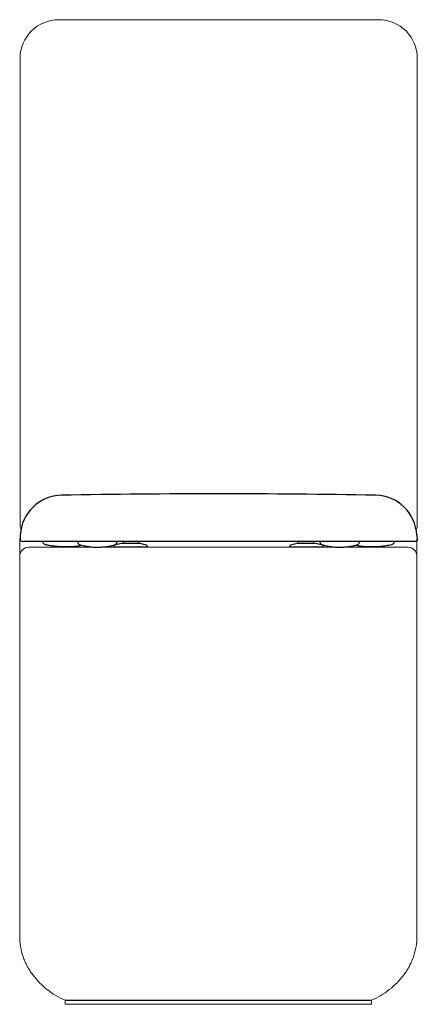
# Model space of a CAD drawing. Header units: millimetres. Extents: x 3842.062 to 3842.412, y 2116.059 to 2116.927.
import ezdxf

# ---------------------------------------------------------------- set-up
doc = ezdxf.new("R2010")
doc.units = ezdxf.units.MM
doc.linetypes.add('SLD-Solid', pattern=[0])
doc.layers.add('SANINDUSA', color=3, linetype='Continuous')

msp = doc.modelspace()

# ---------------------------------------------------------------- linework, layer by layer
at = {"layer": 'SANINDUSA', "linetype": 'SLD-Solid', "lineweight": 15}
for p, q in [((3842.09602, 2116.92729), (3842.37802, 2116.92729)), ((3842.06202, 2116.48029), (3842.06202, 2116.89329)), ((3842.41202, 2116.89329), (3842.41202, 2116.48029)), ((3842.06166, 2116.46929), (3842.06166, 2116.46729)), ((3842.06166, 2116.46729), (3842.06166, 2116.4581)), ((3842.06966, 2116.46229), (3842.40366, 2116.46229)), ((3842.41166, 2116.46929), (3842.41166, 2116.46729)), ((3842.41166, 2116.46729), (3842.41166, 2116.4581)), ((3842.06166, 2116.4581), (3842.06166, 2116.45429)), ((3842.06166, 2116.45329), (3842.06166, 2116.45429)), ((3842.06166, 2116.11929), (3842.06166, 2116.45329)), ((3842.41166, 2116.4581), (3842.41166, 2116.45429)), ((3842.41166, 2116.45329), (3842.41166, 2116.45429)), ((3842.41166, 2116.11929), (3842.41166, 2116.45329)), ((3842.10166, 2116.06283), (3842.10166, 2116.05929)), ((3842.37166, 2116.06283), (3842.37166, 2116.05929)), ((3842.37166, 2116.05929), (3842.10166, 2116.05929))]:
    msp.add_line(p, q, dxfattribs=at)
at = {"layer": 'SANINDUSA'}
for p, q in [((3842.06217, 2116.47298), (3842.06193, 2116.46829)), ((3842.41158, 2116.47298), (3842.41182, 2116.46829)), ((3842.40934, 2116.46729), (3842.06441, 2116.46729)), ((3842.11258, 2116.46729), (3842.11266, 2116.46687)), ((3842.11513, 2116.46426), (3842.11513, 2116.46425)), ((3842.14438, 2116.4628), (3842.14438, 2116.46229)), ((3842.17109, 2116.46229), (3842.14438, 2116.46229)), ((3842.14749, 2116.46687), (3842.14756, 2116.46729)), ((3842.15288, 2116.46729), (3842.15288, 2116.46625)), ((3842.15338, 2116.46575), (3842.15388, 2116.46575)), ((3842.15388, 2116.46575), (3842.16388, 2116.46575)), ((3842.16388, 2116.46575), (3842.16638, 2116.46575)), ((3842.16688, 2116.46625), (3842.16688, 2116.46729)), ((3842.17438, 2116.46229), (3842.17109, 2116.46229)), ((3842.17438, 2116.46229), (3842.17438, 2116.4628)), ((3842.29938, 2116.4628), (3842.29938, 2116.46229)), ((3842.32938, 2116.46229), (3842.29938, 2116.46229)), ((3842.30688, 2116.46729), (3842.30688, 2116.46625)), ((3842.30738, 2116.46575), (3842.30988, 2116.46575)), ((3842.30988, 2116.46575), (3842.31988, 2116.46575)), ((3842.31988, 2116.46575), (3842.32038, 2116.46575)), ((3842.32088, 2116.46625), (3842.32088, 2116.46729)), ((3842.32619, 2116.46729), (3842.32626, 2116.46687)), ((3842.32938, 2116.46229), (3842.32938, 2116.4628)), ((3842.35863, 2116.46425), (3842.35862, 2116.46426)), ((3842.3611, 2116.46687), (3842.36117, 2116.46729)), ((3842.10166, 2116.06283), (3842.37166, 2116.06283))]:
    msp.add_line(p, q, dxfattribs=at)
at = {"layer": 'SANINDUSA', "linetype": 'SLD-Solid', "lineweight": 15}
for centre, radius, start, end in [((3842.09602, 2116.89329), 0.034, 90, 180), ((3842.37802, 2116.89329), 0.034, 0, 90), ((3842.06502, 2116.48029), 0.003, 180, 223.16502), ((3842.40902, 2116.48029), 0.003, 310.49301, 0), ((3842.06966, 2116.45429), 0.008, 90, 180), ((3842.40366, 2116.45429), 0.008, 0, 90)]:
    msp.add_arc(centre, radius, start, end, dxfattribs=at)
at = {"layer": 'SANINDUSA'}
for centre, radius, start, end in [((3842.09912, 2116.47104), 0.037, 91.0358, 177), ((3842.23688, 2108.85204), 7.65725, 88.964199, 91.035801), ((3842.37463, 2116.47104), 0.037, 3, 88.9642), ((3842.06441, 2116.47029), 0.003, 221.81031, 270), ((3842.14563, 2116.4628), 0.00125, 105.89352, 180), ((3842.15938, 2116.41451), 0.05146, 95.36579, 105.89352), ((3842.15338, 2116.46625), 0.0005, 180, 270), ((3842.15938, 2116.41451), 0.05146, 74.10648, 84.63421), ((3842.16638, 2116.46625), 0.0005, 270, 0), ((3842.17313, 2116.4628), 0.00125, 0, 74.10648), ((3842.30063, 2116.4628), 0.00125, 105.89352, 180), ((3842.31438, 2116.41451), 0.05146, 95.36579, 105.89352), ((3842.30738, 2116.46625), 0.0005, 180, 270), ((3842.31438, 2116.41451), 0.05146, 74.10648, 84.63421), ((3842.32038, 2116.46625), 0.0005, 270, 0), ((3842.32813, 2116.4628), 0.00125, 0, 74.10648), ((3842.40934, 2116.47029), 0.003, 270, 318.18969)]:
    msp.add_arc(centre, radius, start, end, dxfattribs=at)
for points, knots in [([(3842.08176, 2116.46733), (3842.08184, 2116.46702), (3842.08201, 2116.4664), (3842.08259, 2116.4656), (3842.08336, 2116.46499), (3842.08397, 2116.4648), (3842.08427, 2116.4647)], [0, 0, 0, 0, 0.244506, 0.499998, 0.755493, 1, 1, 1, 1]), ([(3842.08406, 2116.46475), (3842.08508, 2116.46453), (3842.08776, 2116.46396), (3842.09216, 2116.4633), (3842.09724, 2116.46283), (3842.10233, 2116.46269), (3842.10743, 2116.46287), (3842.11205, 2116.46328), (3842.11495, 2116.46377), (3842.11618, 2116.46398)], [0, 0, 0, 0, 0.096839, 0.254383, 0.411943, 0.569503, 0.727063, 0.884623, 1, 1, 1, 1]), ([(3842.11265, 2116.46688), (3842.11273, 2116.46658), (3842.11289, 2116.46597), (3842.11345, 2116.46519), (3842.11419, 2116.46457), (3842.11479, 2116.46436), (3842.11508, 2116.46426)], [0, 0, 0, 0, 0.245024, 0.500277, 0.75538, 1, 1, 1, 1]), ([(3842.11513, 2116.46426), (3842.11557, 2116.46414), (3842.1174, 2116.46364), (3842.12067, 2116.46301), (3842.12495, 2116.46246), (3842.12924, 2116.46225), (3842.13352, 2116.46234), (3842.13778, 2116.46276), (3842.14162, 2116.46339), (3842.14401, 2116.46401), (3842.14501, 2116.46427)], [0, 0, 0, 0, 0.044835, 0.187878, 0.330445, 0.472526, 0.614292, 0.755905, 0.897506, 1, 1, 1, 1]), ([(3842.14507, 2116.46426), (3842.14536, 2116.46436), (3842.14595, 2116.46457), (3842.14669, 2116.46518), (3842.14725, 2116.46597), (3842.14741, 2116.46658), (3842.14749, 2116.46687)], [0, 0, 0, 0, 0.2446336, 0.499746, 0.754995, 1, 1, 1, 1]), ([(3842.32626, 2116.46687), (3842.32634, 2116.46658), (3842.3265, 2116.46597), (3842.32706, 2116.46518), (3842.3278, 2116.46457), (3842.32839, 2116.46436), (3842.32869, 2116.46426)], [0, 0, 0, 0, 0.245005, 0.500254, 0.7553664, 1, 1, 1, 1]), ([(3842.32913, 2116.46416), (3842.32894, 2116.4642), (3842.32872, 2116.46424), (3842.32874, 2116.46425), (3842.32874, 2116.46425), (3842.32874, 2116.46425)], [0, 0, 0, 0, 0.684165, 0.758201, 1, 1, 1, 1]), ([(3842.32905, 2116.46418), (3842.32938, 2116.46409), (3842.33112, 2116.46362), (3842.33429, 2116.46301), (3842.33857, 2116.46246), (3842.34285, 2116.46225), (3842.34714, 2116.46234), (3842.3514, 2116.46276), (3842.35524, 2116.46339), (3842.35762, 2116.46401), (3842.35862, 2116.46427)], [0, 0, 0, 0, 0.034911, 0.179476, 0.323562, 0.46716, 0.610442, 0.753571, 0.896691, 1, 1, 1, 1]), ([(3842.35748, 2116.46399), (3842.35887, 2116.46376), (3842.36194, 2116.46325), (3842.36674, 2116.46284), (3842.37183, 2116.46269), (3842.37693, 2116.46286), (3842.382, 2116.46335), (3842.38626, 2116.46401), (3842.3888, 2116.46456), (3842.38969, 2116.46475)], [0, 0, 0, 0, 0.130622, 0.287728, 0.444834, 0.60194, 0.759047, 0.916152, 1, 1, 1, 1]), ([(3842.35867, 2116.46426), (3842.35896, 2116.46436), (3842.35956, 2116.46457), (3842.3603, 2116.46519), (3842.36086, 2116.46597), (3842.36102, 2116.46658), (3842.3611, 2116.46688)], [0, 0, 0, 0, 0.24462, 0.499723, 0.754976, 1, 1, 1, 1]), ([(3842.38948, 2116.4647), (3842.38978, 2116.4648), (3842.39039, 2116.46499), (3842.39116, 2116.4656), (3842.39174, 2116.4664), (3842.39191, 2116.46702), (3842.39199, 2116.46733)], [0, 0, 0, 0, 0.244507, 0.500002, 0.755494, 1, 1, 1, 1])]:
    msp.add_open_spline(points, degree=3, knots=knots, dxfattribs=at)
at = {"layer": 'SANINDUSA', "linetype": 'SLD-Solid', "lineweight": 15}
for points in [[(3842.10166, 2116.06283), (3842.09888, 2116.06403), (3842.09615, 2116.06542), (3842.0909, 2116.06855), (3842.08836, 2116.0703), (3842.08355, 2116.0741), (3842.08127, 2116.07615), (3842.07703, 2116.08052), (3842.07507, 2116.08282), (3842.07233, 2116.08648), (3842.07146, 2116.08773), (3842.0698, 2116.09029), (3842.06902, 2116.0916), (3842.06758, 2116.09428), (3842.06692, 2116.09564), (3842.06571, 2116.09842), (3842.06515, 2116.09984), (3842.06367, 2116.10418), (3842.06291, 2116.10716), (3842.06191, 2116.11321), (3842.06166, 2116.11626), (3842.06166, 2116.11929)], [(3842.37166, 2116.06283), (3842.37444, 2116.06403), (3842.37717, 2116.06542), (3842.38243, 2116.06855), (3842.38496, 2116.0703), (3842.38977, 2116.0741), (3842.39205, 2116.07615), (3842.39629, 2116.08052), (3842.39826, 2116.08282), (3842.40099, 2116.08648), (3842.40187, 2116.08773), (3842.40352, 2116.09029), (3842.4043, 2116.0916), (3842.40574, 2116.09428), (3842.4064, 2116.09564), (3842.40762, 2116.09842), (3842.40817, 2116.09984), (3842.40965, 2116.10418), (3842.41041, 2116.10716), (3842.41141, 2116.11321), (3842.41166, 2116.11626), (3842.41166, 2116.11929)]]:
    msp.add_open_spline(points, degree=3, knots=[0, 0, 0, 0, 0.125, 0.125, 0.25, 0.25, 0.375, 0.375, 0.5, 0.5, 0.5625, 0.5625, 0.625, 0.625, 0.6875, 0.6875, 0.75, 0.75, 0.875, 0.875, 1, 1, 1, 1], dxfattribs=at)

doc.saveas('drawing.dxf')
